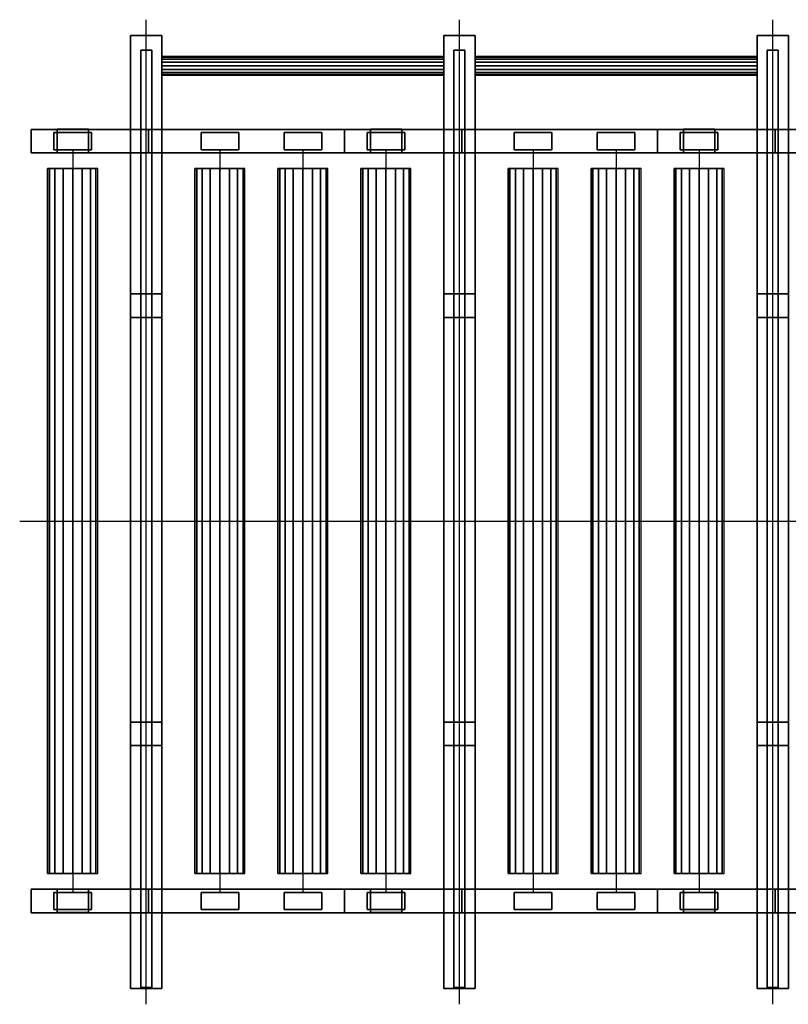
# Model space of a CAD drawing. Header units: millimetres. Extents: x -210605 to -199841, y 247808 to 251024.
# Tile 3 of 4: x -204911 to -202456, y 247882 to 251024. Entities that reach past the tile are written whole.
import ezdxf

# ---------------------------------------------------------------- set-up
doc = ezdxf.new("R2010")
doc.units = ezdxf.units.MM
doc.header["$LTSCALE"] = 200
for name, color, linetype in [('2D_Mittelachsen', 4, 'Continuous'), ('3D_Abdeckungen', 143, 'Continuous'), ('3D_Bewegliche Teile', 30, 'Continuous'), ('3D_Konstruktionen', 254, 'Continuous'), ('3D_Rollen', 151, 'Continuous'), ('3D_Rollenachsen', 4, 'Continuous')]:
    doc.layers.add(name, color=color, linetype=linetype)

# ---------------------------------------------------------------- blocks, each defined once
blk = doc.blocks.new('*U16')
at = {"layer": '2D_Mittelachsen'}
for p, q in [((404.2, -1542), (404.2, 1600)), ((1404.2, -1542), (1404.2, 1600)), ((2404.2, -1542), (2404.2, 1600)), ((0, 0), (1069.2, 0)), ((1000, 0), (2069.2, 0)), ((2000, 0), (3069.2, 0))]:
    blk.add_line(p, q, dxfattribs=at)
at = {"layer": '3D_Rollenachsen'}
for p, q in [((454.2, 1452.5, 465), (1354.2, 1452.5, 465)), ((169.2, 1185, 520), (169.2, -1185, 520)), ((169.2, 1185, 520), (169.2, -1185, 520)), ((169.2, 1185, 520), (169.2, -1185, 520)), ((639.2, 1185, 520), (639.2, -1185, 520)), ((904.2, 1185, 520), (904.2, -1185, 520)), ((1169.2, 1185, 520), (1169.2, -1185, 520)), ((1639.2, 1185, 520), (1639.2, -1185, 520)), ((1904.2, 1185, 520), (1904.2, -1185, 520)), ((2169.2, 1185, 520), (2169.2, -1185, 520))]:
    blk.add_line(p, q, dxfattribs=at)
at = {"layer": '3D_Abdeckungen'}
mesh = blk.add_polyface(dxfattribs=at)
corners = [(109.2, 1240, 455), (229.2, 1240, 455), (229.2, 1240, 535.9), (109.2, 1240, 535.9), (109.2, 1185, 455), (229.2, 1185, 455), (229.2, 1185, 535.9), (109.2, 1185, 535.9)]
mesh.append_faces([[corners[k] for k in face] for face in [(0, 3, 2, 1), (4, 5, 6, 7), (0, 1, 5, 4), (3, 7, 6, 2), (0, 4, 7, 3), (1, 2, 6, 5)]])
mesh = blk.add_polyface(dxfattribs=at)
corners = [(109.2, 1240, 455), (229.2, 1240, 455), (229.2, 1240, 535.9), (109.2, 1240, 535.9), (109.2, 1185, 455), (229.2, 1185, 455), (229.2, 1185, 535.9), (109.2, 1185, 535.9)]
mesh.append_faces([[corners[k] for k in face] for face in [(0, 3, 2, 1), (4, 5, 6, 7), (0, 1, 5, 4), (3, 7, 6, 2), (0, 4, 7, 3), (1, 2, 6, 5)]])
mesh = blk.add_polyface(dxfattribs=at)
corners = [(109.2, 1240, 455), (229.2, 1240, 455), (229.2, 1240, 535.9), (109.2, 1240, 535.9), (109.2, 1185, 455), (229.2, 1185, 455), (229.2, 1185, 535.9), (109.2, 1185, 535.9)]
mesh.append_faces([[corners[k] for k in face] for face in [(0, 3, 2, 1), (4, 5, 6, 7), (0, 1, 5, 4), (3, 7, 6, 2), (0, 4, 7, 3), (1, 2, 6, 5)]])
mesh = blk.add_polyface(dxfattribs=at)
corners = [(579.2, 1240, 455), (699.2, 1240, 455), (699.2, 1240, 535.9), (579.2, 1240, 535.9), (579.2, 1185, 455), (699.2, 1185, 455), (699.2, 1185, 535.9), (579.2, 1185, 535.9)]
mesh.append_faces([[corners[k] for k in face] for face in [(0, 3, 2, 1), (4, 5, 6, 7), (0, 1, 5, 4), (3, 7, 6, 2), (0, 4, 7, 3), (1, 2, 6, 5)]])
mesh = blk.add_polyface(dxfattribs=at)
corners = [(844.2, 1240, 455), (964.2, 1240, 455), (964.2, 1240, 535.9), (844.2, 1240, 535.9), (844.2, 1185, 455), (964.2, 1185, 455), (964.2, 1185, 535.9), (844.2, 1185, 535.9)]
mesh.append_faces([[corners[k] for k in face] for face in [(0, 3, 2, 1), (4, 5, 6, 7), (0, 1, 5, 4), (3, 7, 6, 2), (0, 4, 7, 3), (1, 2, 6, 5)]])
mesh = blk.add_polyface(dxfattribs=at)
corners = [(1109.2, 1240, 455), (1229.2, 1240, 455), (1229.2, 1240, 535.9), (1109.2, 1240, 535.9), (1109.2, 1185, 455), (1229.2, 1185, 455), (1229.2, 1185, 535.9), (1109.2, 1185, 535.9)]
mesh.append_faces([[corners[k] for k in face] for face in [(0, 3, 2, 1), (4, 5, 6, 7), (0, 1, 5, 4), (3, 7, 6, 2), (0, 4, 7, 3), (1, 2, 6, 5)]])
mesh = blk.add_polyface(dxfattribs=at)
corners = [(1579.2, 1240, 455), (1699.2, 1240, 455), (1699.2, 1240, 535.9), (1579.2, 1240, 535.9), (1579.2, 1185, 455), (1699.2, 1185, 455), (1699.2, 1185, 535.9), (1579.2, 1185, 535.9)]
mesh.append_faces([[corners[k] for k in face] for face in [(0, 3, 2, 1), (4, 5, 6, 7), (0, 1, 5, 4), (3, 7, 6, 2), (0, 4, 7, 3), (1, 2, 6, 5)]])
mesh = blk.add_polyface(dxfattribs=at)
corners = [(1844.2, 1240, 455), (1964.2, 1240, 455), (1964.2, 1240, 535.9), (1844.2, 1240, 535.9), (1844.2, 1185, 455), (1964.2, 1185, 455), (1964.2, 1185, 535.9), (1844.2, 1185, 535.9)]
mesh.append_faces([[corners[k] for k in face] for face in [(0, 3, 2, 1), (4, 5, 6, 7), (0, 1, 5, 4), (3, 7, 6, 2), (0, 4, 7, 3), (1, 2, 6, 5)]])
mesh = blk.add_polyface(dxfattribs=at)
corners = [(2109.2, 1240, 455), (2229.2, 1240, 455), (2229.2, 1240, 535.9), (2109.2, 1240, 535.9), (2109.2, 1185, 455), (2229.2, 1185, 455), (2229.2, 1185, 535.9), (2109.2, 1185, 535.9)]
mesh.append_faces([[corners[k] for k in face] for face in [(0, 3, 2, 1), (4, 5, 6, 7), (0, 1, 5, 4), (3, 7, 6, 2), (0, 4, 7, 3), (1, 2, 6, 5)]])
mesh = blk.add_polyface(dxfattribs=at)
corners = [(109.2, -1185, 455), (229.2, -1185, 455), (229.2, -1185, 535.9), (109.2, -1185, 535.9), (109.2, -1240, 455), (229.2, -1240, 455), (229.2, -1240, 535.9), (109.2, -1240, 535.9)]
mesh.append_faces([[corners[k] for k in face] for face in [(0, 3, 2, 1), (4, 5, 6, 7), (0, 1, 5, 4), (3, 7, 6, 2), (0, 4, 7, 3), (1, 2, 6, 5)]])
mesh = blk.add_polyface(dxfattribs=at)
corners = [(109.2, -1185, 455), (229.2, -1185, 455), (229.2, -1185, 535.9), (109.2, -1185, 535.9), (109.2, -1240, 455), (229.2, -1240, 455), (229.2, -1240, 535.9), (109.2, -1240, 535.9)]
mesh.append_faces([[corners[k] for k in face] for face in [(0, 3, 2, 1), (4, 5, 6, 7), (0, 1, 5, 4), (3, 7, 6, 2), (0, 4, 7, 3), (1, 2, 6, 5)]])
mesh = blk.add_polyface(dxfattribs=at)
corners = [(109.2, -1185, 455), (229.2, -1185, 455), (229.2, -1185, 535.9), (109.2, -1185, 535.9), (109.2, -1240, 455), (229.2, -1240, 455), (229.2, -1240, 535.9), (109.2, -1240, 535.9)]
mesh.append_faces([[corners[k] for k in face] for face in [(0, 3, 2, 1), (4, 5, 6, 7), (0, 1, 5, 4), (3, 7, 6, 2), (0, 4, 7, 3), (1, 2, 6, 5)]])
mesh = blk.add_polyface(dxfattribs=at)
corners = [(579.2, -1185, 455), (699.2, -1185, 455), (699.2, -1185, 535.9), (579.2, -1185, 535.9), (579.2, -1240, 455), (699.2, -1240, 455), (699.2, -1240, 535.9), (579.2, -1240, 535.9)]
mesh.append_faces([[corners[k] for k in face] for face in [(0, 3, 2, 1), (4, 5, 6, 7), (0, 1, 5, 4), (3, 7, 6, 2), (0, 4, 7, 3), (1, 2, 6, 5)]])
mesh = blk.add_polyface(dxfattribs=at)
corners = [(844.2, -1185, 455), (964.2, -1185, 455), (964.2, -1185, 535.9), (844.2, -1185, 535.9), (844.2, -1240, 455), (964.2, -1240, 455), (964.2, -1240, 535.9), (844.2, -1240, 535.9)]
mesh.append_faces([[corners[k] for k in face] for face in [(0, 3, 2, 1), (4, 5, 6, 7), (0, 1, 5, 4), (3, 7, 6, 2), (0, 4, 7, 3), (1, 2, 6, 5)]])
mesh = blk.add_polyface(dxfattribs=at)
corners = [(1109.2, -1185, 455), (1229.2, -1185, 455), (1229.2, -1185, 535.9), (1109.2, -1185, 535.9), (1109.2, -1240, 455), (1229.2, -1240, 455), (1229.2, -1240, 535.9), (1109.2, -1240, 535.9)]
mesh.append_faces([[corners[k] for k in face] for face in [(0, 3, 2, 1), (4, 5, 6, 7), (0, 1, 5, 4), (3, 7, 6, 2), (0, 4, 7, 3), (1, 2, 6, 5)]])
mesh = blk.add_polyface(dxfattribs=at)
corners = [(1579.2, -1185, 455), (1699.2, -1185, 455), (1699.2, -1185, 535.9), (1579.2, -1185, 535.9), (1579.2, -1240, 455), (1699.2, -1240, 455), (1699.2, -1240, 535.9), (1579.2, -1240, 535.9)]
mesh.append_faces([[corners[k] for k in face] for face in [(0, 3, 2, 1), (4, 5, 6, 7), (0, 1, 5, 4), (3, 7, 6, 2), (0, 4, 7, 3), (1, 2, 6, 5)]])
mesh = blk.add_polyface(dxfattribs=at)
corners = [(1844.2, -1185, 455), (1964.2, -1185, 455), (1964.2, -1185, 535.9), (1844.2, -1185, 535.9), (1844.2, -1240, 455), (1964.2, -1240, 455), (1964.2, -1240, 535.9), (1844.2, -1240, 535.9)]
mesh.append_faces([[corners[k] for k in face] for face in [(0, 3, 2, 1), (4, 5, 6, 7), (0, 1, 5, 4), (3, 7, 6, 2), (0, 4, 7, 3), (1, 2, 6, 5)]])
mesh = blk.add_polyface(dxfattribs=at)
corners = [(2109.2, -1185, 455), (2229.2, -1185, 455), (2229.2, -1185, 535.9), (2109.2, -1185, 535.9), (2109.2, -1240, 455), (2229.2, -1240, 455), (2229.2, -1240, 535.9), (2109.2, -1240, 535.9)]
mesh.append_faces([[corners[k] for k in face] for face in [(0, 3, 2, 1), (4, 5, 6, 7), (0, 1, 5, 4), (3, 7, 6, 2), (0, 4, 7, 3), (1, 2, 6, 5)]])
at = {"layer": '3D_Bewegliche Teile'}
mesh = blk.add_polyface(dxfattribs=at)
corners = [(421.7, 1502.9, 581), (421.7, -1488.4, 581), (421.7, -1488.4, 600), (421.7, 1502.9, 600), (386.7, 1502.9, 581), (386.7, -1488.4, 581), (386.7, -1488.4, 600), (386.7, 1502.9, 600)]
mesh.append_faces([[corners[k] for k in face] for face in [(0, 3, 2, 1), (4, 5, 6, 7), (0, 1, 5, 4), (3, 7, 6, 2), (0, 4, 7, 3), (1, 2, 6, 5)]])
mesh = blk.add_polyface(dxfattribs=at)
corners = [(1421.7, 1502.9, 581), (1421.7, -1488.4, 581), (1421.7, -1488.4, 600), (1421.7, 1502.9, 600), (1386.7, 1502.9, 581), (1386.7, -1488.4, 581), (1386.7, -1488.4, 600), (1386.7, 1502.9, 600)]
mesh.append_faces([[corners[k] for k in face] for face in [(0, 3, 2, 1), (4, 5, 6, 7), (0, 1, 5, 4), (3, 7, 6, 2), (0, 4, 7, 3), (1, 2, 6, 5)]])
mesh = blk.add_polyface(dxfattribs=at)
corners = [(2421.7, 1502.9, 581), (2421.7, -1488.4, 581), (2421.7, -1488.4, 600), (2421.7, 1502.9, 600), (2386.7, 1502.9, 581), (2386.7, -1488.4, 581), (2386.7, -1488.4, 600), (2386.7, 1502.9, 600)]
mesh.append_faces([[corners[k] for k in face] for face in [(0, 3, 2, 1), (4, 5, 6, 7), (0, 1, 5, 4), (3, 7, 6, 2), (0, 4, 7, 3), (1, 2, 6, 5)]])
at = {"layer": '3D_Konstruktionen'}
mesh = blk.add_polyface(dxfattribs=at)
corners = [(454.2, 1550, 326), (354.2, 1550, 326), (354.2, -1492, 326), (454.2, -1492, 326), (454.2, 1550, 581), (354.2, 1550, 581), (354.2, -1492, 581), (454.2, -1492, 581)]
mesh.append_faces([[corners[k] for k in face] for face in [(0, 3, 2, 1), (4, 5, 6, 7), (0, 1, 5, 4), (3, 7, 6, 2), (0, 4, 7, 3), (1, 2, 6, 5)]])
mesh = blk.add_polyface(dxfattribs=at)
corners = [(1454.2, 1550, 326), (1354.2, 1550, 326), (1354.2, -1492, 326), (1454.2, -1492, 326), (1454.2, 1550, 581), (1354.2, 1550, 581), (1354.2, -1492, 581), (1454.2, -1492, 581)]
mesh.append_faces([[corners[k] for k in face] for face in [(0, 3, 2, 1), (4, 5, 6, 7), (0, 1, 5, 4), (3, 7, 6, 2), (0, 4, 7, 3), (1, 2, 6, 5)]])
mesh = blk.add_polyface(dxfattribs=at)
corners = [(2454.2, 1550, 326), (2354.2, 1550, 326), (2354.2, -1492, 326), (2454.2, -1492, 326), (2454.2, 1550, 581), (2354.2, 1550, 581), (2354.2, -1492, 581), (2454.2, -1492, 581)]
mesh.append_faces([[corners[k] for k in face] for face in [(0, 3, 2, 1), (4, 5, 6, 7), (0, 1, 5, 4), (3, 7, 6, 2), (0, 4, 7, 3), (1, 2, 6, 5)]])
mesh = blk.add_polyface(dxfattribs=at)
corners = [(1036.7, 1250, 235), (1036.7, 1175, 235), (1036.7, 1175, 455), (1036.7, 1250, 455), (36.7, 1250, 235), (36.7, 1175, 235), (36.7, 1175, 455), (36.7, 1250, 455)]
mesh.append_faces([[corners[k] for k in face] for face in [(0, 3, 2, 1), (4, 5, 6, 7), (0, 1, 5, 4), (3, 7, 6, 2), (0, 4, 7, 3), (1, 2, 6, 5)]])
mesh = blk.add_polyface(dxfattribs=at)
corners = [(411.7, 1250, 235), (411.7, 1175, 235), (411.7, 1175, 455), (411.7, 1250, 455), (36.7, 1250, 235), (36.7, 1175, 235), (36.7, 1175, 455), (36.7, 1250, 455)]
mesh.append_faces([[corners[k] for k in face] for face in [(0, 3, 2, 1), (4, 5, 6, 7), (0, 1, 5, 4), (3, 7, 6, 2), (0, 4, 7, 3), (1, 2, 6, 5)]])
mesh = blk.add_polyface(dxfattribs=at)
corners = [(120, 1250.6), (220, 1250.6), (220, 1250.6, 235), (120, 1250.6, 235), (120, 1175.6), (220, 1175.6), (220, 1175.6, 235), (120, 1175.6, 235)]
mesh.append_faces([[corners[k] for k in face] for face in [(0, 3, 2, 1), (4, 5, 6, 7), (0, 1, 5, 4), (3, 7, 6, 2), (0, 4, 7, 3), (1, 2, 6, 5)]])
mesh = blk.add_polyface(dxfattribs=at)
corners = [(120, 1250), (220, 1250), (220, 1250, 235), (120, 1250, 235), (120, 1175), (220, 1175), (220, 1175, 235), (120, 1175, 235)]
mesh.append_faces([[corners[k] for k in face] for face in [(0, 3, 2, 1), (4, 5, 6, 7), (0, 1, 5, 4), (3, 7, 6, 2), (0, 4, 7, 3), (1, 2, 6, 5)]])
mesh = blk.add_polyface(dxfattribs=at)
corners = [(1411.7, 1250, 235), (1411.7, 1175, 235), (1411.7, 1175, 455), (1411.7, 1250, 455), (1036.7, 1250, 235), (1036.7, 1175, 235), (1036.7, 1175, 455), (1036.7, 1250, 455)]
mesh.append_faces([[corners[k] for k in face] for face in [(0, 3, 2, 1), (4, 5, 6, 7), (0, 1, 5, 4), (3, 7, 6, 2), (0, 4, 7, 3), (1, 2, 6, 5)]])
mesh = blk.add_polyface(dxfattribs=at)
corners = [(2036.7, 1250, 235), (2036.7, 1175, 235), (2036.7, 1175, 455), (2036.7, 1250, 455), (1036.7, 1250, 235), (1036.7, 1175, 235), (1036.7, 1175, 455), (1036.7, 1250, 455)]
mesh.append_faces([[corners[k] for k in face] for face in [(0, 3, 2, 1), (4, 5, 6, 7), (0, 1, 5, 4), (3, 7, 6, 2), (0, 4, 7, 3), (1, 2, 6, 5)]])
mesh = blk.add_polyface(dxfattribs=at)
corners = [(1120, 1250.6), (1220, 1250.6), (1220, 1250.6, 235), (1120, 1250.6, 235), (1120, 1175.6), (1220, 1175.6), (1220, 1175.6, 235), (1120, 1175.6, 235)]
mesh.append_faces([[corners[k] for k in face] for face in [(0, 3, 2, 1), (4, 5, 6, 7), (0, 1, 5, 4), (3, 7, 6, 2), (0, 4, 7, 3), (1, 2, 6, 5)]])
mesh = blk.add_polyface(dxfattribs=at)
corners = [(1120, 1250), (1220, 1250), (1220, 1250, 235), (1120, 1250, 235), (1120, 1175), (1220, 1175), (1220, 1175, 235), (1120, 1175, 235)]
mesh.append_faces([[corners[k] for k in face] for face in [(0, 3, 2, 1), (4, 5, 6, 7), (0, 1, 5, 4), (3, 7, 6, 2), (0, 4, 7, 3), (1, 2, 6, 5)]])
mesh = blk.add_polyface(dxfattribs=at)
corners = [(2411.7, 1250, 235), (2411.7, 1175, 235), (2411.7, 1175, 455), (2411.7, 1250, 455), (2036.7, 1250, 235), (2036.7, 1175, 235), (2036.7, 1175, 455), (2036.7, 1250, 455)]
mesh.append_faces([[corners[k] for k in face] for face in [(0, 3, 2, 1), (4, 5, 6, 7), (0, 1, 5, 4), (3, 7, 6, 2), (0, 4, 7, 3), (1, 2, 6, 5)]])
mesh = blk.add_polyface(dxfattribs=at)
corners = [(3036.7, 1250, 235), (3036.7, 1175, 235), (3036.7, 1175, 455), (3036.7, 1250, 455), (2036.7, 1250, 235), (2036.7, 1175, 235), (2036.7, 1175, 455), (2036.7, 1250, 455)]
mesh.append_faces([[corners[k] for k in face] for face in [(0, 3, 2, 1), (4, 5, 6, 7), (0, 1, 5, 4), (3, 7, 6, 2), (0, 4, 7, 3), (1, 2, 6, 5)]])
mesh = blk.add_polyface(dxfattribs=at)
corners = [(2120, 1250.6), (2220, 1250.6), (2220, 1250.6, 235), (2120, 1250.6, 235), (2120, 1175.6), (2220, 1175.6), (2220, 1175.6, 235), (2120, 1175.6, 235)]
mesh.append_faces([[corners[k] for k in face] for face in [(0, 3, 2, 1), (4, 5, 6, 7), (0, 1, 5, 4), (3, 7, 6, 2), (0, 4, 7, 3), (1, 2, 6, 5)]])
mesh = blk.add_polyface(dxfattribs=at)
corners = [(2120, 1250), (2220, 1250), (2220, 1250, 235), (2120, 1250, 235), (2120, 1175), (2220, 1175), (2220, 1175, 235), (2120, 1175, 235)]
mesh.append_faces([[corners[k] for k in face] for face in [(0, 3, 2, 1), (4, 5, 6, 7), (0, 1, 5, 4), (3, 7, 6, 2), (0, 4, 7, 3), (1, 2, 6, 5)]])
mesh = blk.add_polyface(dxfattribs=at)
corners = [(354.2, 725, 3), (454.2, 725, 3), (454.2, 725, 361), (354.2, 725, 361), (354.2, 650, 3), (454.2, 650, 3), (454.2, 650, 361), (354.2, 650, 361)]
mesh.append_faces([[corners[k] for k in face] for face in [(0, 3, 2, 1), (4, 5, 6, 7), (0, 1, 5, 4), (3, 7, 6, 2), (0, 4, 7, 3), (1, 2, 6, 5)]])
mesh = blk.add_polyface(dxfattribs=at)
corners = [(1354.2, 725, 3), (1454.2, 725, 3), (1454.2, 725, 361), (1354.2, 725, 361), (1354.2, 650, 3), (1454.2, 650, 3), (1454.2, 650, 361), (1354.2, 650, 361)]
mesh.append_faces([[corners[k] for k in face] for face in [(0, 3, 2, 1), (4, 5, 6, 7), (0, 1, 5, 4), (3, 7, 6, 2), (0, 4, 7, 3), (1, 2, 6, 5)]])
mesh = blk.add_polyface(dxfattribs=at)
corners = [(2354.2, 725, 3), (2454.2, 725, 3), (2454.2, 725, 361), (2354.2, 725, 361), (2354.2, 650, 3), (2454.2, 650, 3), (2454.2, 650, 361), (2354.2, 650, 361)]
mesh.append_faces([[corners[k] for k in face] for face in [(0, 3, 2, 1), (4, 5, 6, 7), (0, 1, 5, 4), (3, 7, 6, 2), (0, 4, 7, 3), (1, 2, 6, 5)]])
mesh = blk.add_polyface(dxfattribs=at)
corners = [(354.2, -641.5, 3), (454.2, -641.5, 3), (454.2, -641.5, 361), (354.2, -641.5, 361), (354.2, -716.5, 3), (454.2, -716.5, 3), (454.2, -716.5, 361), (354.2, -716.5, 361)]
mesh.append_faces([[corners[k] for k in face] for face in [(0, 3, 2, 1), (4, 5, 6, 7), (0, 1, 5, 4), (3, 7, 6, 2), (0, 4, 7, 3), (1, 2, 6, 5)]])
mesh = blk.add_polyface(dxfattribs=at)
corners = [(1354.2, -641.5, 3), (1454.2, -641.5, 3), (1454.2, -641.5, 361), (1354.2, -641.5, 361), (1354.2, -716.5, 3), (1454.2, -716.5, 3), (1454.2, -716.5, 361), (1354.2, -716.5, 361)]
mesh.append_faces([[corners[k] for k in face] for face in [(0, 3, 2, 1), (4, 5, 6, 7), (0, 1, 5, 4), (3, 7, 6, 2), (0, 4, 7, 3), (1, 2, 6, 5)]])
mesh = blk.add_polyface(dxfattribs=at)
corners = [(2354.2, -641.5, 3), (2454.2, -641.5, 3), (2454.2, -641.5, 361), (2354.2, -641.5, 361), (2354.2, -716.5, 3), (2454.2, -716.5, 3), (2454.2, -716.5, 361), (2354.2, -716.5, 361)]
mesh.append_faces([[corners[k] for k in face] for face in [(0, 3, 2, 1), (4, 5, 6, 7), (0, 1, 5, 4), (3, 7, 6, 2), (0, 4, 7, 3), (1, 2, 6, 5)]])
mesh = blk.add_polyface(dxfattribs=at)
corners = [(1036.7, -1175, 235), (1036.7, -1250, 235), (1036.7, -1250, 455), (1036.7, -1175, 455), (36.7, -1175, 235), (36.7, -1250, 235), (36.7, -1250, 455), (36.7, -1175, 455)]
mesh.append_faces([[corners[k] for k in face] for face in [(0, 3, 2, 1), (4, 5, 6, 7), (0, 1, 5, 4), (3, 7, 6, 2), (0, 4, 7, 3), (1, 2, 6, 5)]])
mesh = blk.add_polyface(dxfattribs=at)
corners = [(411.7, -1175, 235), (411.7, -1250, 235), (411.7, -1250, 455), (411.7, -1175, 455), (36.7, -1175, 235), (36.7, -1250, 235), (36.7, -1250, 455), (36.7, -1175, 455)]
mesh.append_faces([[corners[k] for k in face] for face in [(0, 3, 2, 1), (4, 5, 6, 7), (0, 1, 5, 4), (3, 7, 6, 2), (0, 4, 7, 3), (1, 2, 6, 5)]])
mesh = blk.add_polyface(dxfattribs=at)
corners = [(120, -1174.4), (220, -1174.4), (220, -1174.4, 235), (120, -1174.4, 235), (120, -1249.4), (220, -1249.4), (220, -1249.4, 235), (120, -1249.4, 235)]
mesh.append_faces([[corners[k] for k in face] for face in [(0, 3, 2, 1), (4, 5, 6, 7), (0, 1, 5, 4), (3, 7, 6, 2), (0, 4, 7, 3), (1, 2, 6, 5)]])
mesh = blk.add_polyface(dxfattribs=at)
corners = [(120, -1175), (220, -1175), (220, -1175, 235), (120, -1175, 235), (120, -1250), (220, -1250), (220, -1250, 235), (120, -1250, 235)]
mesh.append_faces([[corners[k] for k in face] for face in [(0, 3, 2, 1), (4, 5, 6, 7), (0, 1, 5, 4), (3, 7, 6, 2), (0, 4, 7, 3), (1, 2, 6, 5)]])
mesh = blk.add_polyface(dxfattribs=at)
corners = [(1411.7, -1175, 235), (1411.7, -1250, 235), (1411.7, -1250, 455), (1411.7, -1175, 455), (1036.7, -1175, 235), (1036.7, -1250, 235), (1036.7, -1250, 455), (1036.7, -1175, 455)]
mesh.append_faces([[corners[k] for k in face] for face in [(0, 3, 2, 1), (4, 5, 6, 7), (0, 1, 5, 4), (3, 7, 6, 2), (0, 4, 7, 3), (1, 2, 6, 5)]])
mesh = blk.add_polyface(dxfattribs=at)
corners = [(2036.7, -1175, 235), (2036.7, -1250, 235), (2036.7, -1250, 455), (2036.7, -1175, 455), (1036.7, -1175, 235), (1036.7, -1250, 235), (1036.7, -1250, 455), (1036.7, -1175, 455)]
mesh.append_faces([[corners[k] for k in face] for face in [(0, 3, 2, 1), (4, 5, 6, 7), (0, 1, 5, 4), (3, 7, 6, 2), (0, 4, 7, 3), (1, 2, 6, 5)]])
mesh = blk.add_polyface(dxfattribs=at)
corners = [(1120, -1174.4), (1220, -1174.4), (1220, -1174.4, 235), (1120, -1174.4, 235), (1120, -1249.4), (1220, -1249.4), (1220, -1249.4, 235), (1120, -1249.4, 235)]
mesh.append_faces([[corners[k] for k in face] for face in [(0, 3, 2, 1), (4, 5, 6, 7), (0, 1, 5, 4), (3, 7, 6, 2), (0, 4, 7, 3), (1, 2, 6, 5)]])
mesh = blk.add_polyface(dxfattribs=at)
corners = [(1120, -1175), (1220, -1175), (1220, -1175, 235), (1120, -1175, 235), (1120, -1250), (1220, -1250), (1220, -1250, 235), (1120, -1250, 235)]
mesh.append_faces([[corners[k] for k in face] for face in [(0, 3, 2, 1), (4, 5, 6, 7), (0, 1, 5, 4), (3, 7, 6, 2), (0, 4, 7, 3), (1, 2, 6, 5)]])
mesh = blk.add_polyface(dxfattribs=at)
corners = [(2411.7, -1175, 235), (2411.7, -1250, 235), (2411.7, -1250, 455), (2411.7, -1175, 455), (2036.7, -1175, 235), (2036.7, -1250, 235), (2036.7, -1250, 455), (2036.7, -1175, 455)]
mesh.append_faces([[corners[k] for k in face] for face in [(0, 3, 2, 1), (4, 5, 6, 7), (0, 1, 5, 4), (3, 7, 6, 2), (0, 4, 7, 3), (1, 2, 6, 5)]])
mesh = blk.add_polyface(dxfattribs=at)
corners = [(3036.7, -1175, 235), (3036.7, -1250, 235), (3036.7, -1250, 455), (3036.7, -1175, 455), (2036.7, -1175, 235), (2036.7, -1250, 235), (2036.7, -1250, 455), (2036.7, -1175, 455)]
mesh.append_faces([[corners[k] for k in face] for face in [(0, 3, 2, 1), (4, 5, 6, 7), (0, 1, 5, 4), (3, 7, 6, 2), (0, 4, 7, 3), (1, 2, 6, 5)]])
mesh = blk.add_polyface(dxfattribs=at)
corners = [(2120, -1174.4), (2220, -1174.4), (2220, -1174.4, 235), (2120, -1174.4, 235), (2120, -1249.4), (2220, -1249.4), (2220, -1249.4, 235), (2120, -1249.4, 235)]
mesh.append_faces([[corners[k] for k in face] for face in [(0, 3, 2, 1), (4, 5, 6, 7), (0, 1, 5, 4), (3, 7, 6, 2), (0, 4, 7, 3), (1, 2, 6, 5)]])
mesh = blk.add_polyface(dxfattribs=at)
corners = [(2120, -1175), (2220, -1175), (2220, -1175, 235), (2120, -1175, 235), (2120, -1250), (2220, -1250), (2220, -1250, 235), (2120, -1250, 235)]
mesh.append_faces([[corners[k] for k in face] for face in [(0, 3, 2, 1), (4, 5, 6, 7), (0, 1, 5, 4), (3, 7, 6, 2), (0, 4, 7, 3), (1, 2, 6, 5)]])
at = {"layer": '3D_Rollen'}
mesh = blk.add_polymesh((2, 16), dxfattribs=dict(at, n_close=True))
for k, corner in enumerate([(454.2, 1482.5, 465), (454.2, 1480.3, 476.5), (454.2, 1473.8, 486.2), (454.2, 1464, 492.7), (454.2, 1452.5, 495), (454.2, 1441.1, 492.7), (454.2, 1431.3, 486.2), (454.2, 1424.8, 476.5), (454.2, 1422.5, 465), (454.2, 1424.8, 453.5), (454.2, 1431.3, 443.8), (454.2, 1441.1, 437.3), (454.2, 1452.5, 435), (454.2, 1464, 437.3), (454.2, 1473.8, 443.8), (454.2, 1480.3, 453.5), (1354.2, 1482.5, 465), (1354.2, 1480.3, 476.5), (1354.2, 1473.8, 486.2), (1354.2, 1464, 492.7), (1354.2, 1452.5, 495), (1354.2, 1441.1, 492.7), (1354.2, 1431.3, 486.2), (1354.2, 1424.8, 476.5), (1354.2, 1422.5, 465), (1354.2, 1424.8, 453.5), (1354.2, 1431.3, 443.8), (1354.2, 1441.1, 437.3), (1354.2, 1452.5, 435), (1354.2, 1464, 437.3), (1354.2, 1473.8, 443.8), (1354.2, 1480.3, 453.5)]):
    mesh.set_mesh_vertex(divmod(k, 16), corner)
mesh = blk.add_polymesh((2, 16), dxfattribs=dict(at, n_close=True))
for k, corner in enumerate([(1454.2, 1482.5, 465), (1454.2, 1480.3, 476.5), (1454.2, 1473.8, 486.2), (1454.2, 1464, 492.7), (1454.2, 1452.5, 495), (1454.2, 1441.1, 492.7), (1454.2, 1431.3, 486.2), (1454.2, 1424.8, 476.5), (1454.2, 1422.5, 465), (1454.2, 1424.8, 453.5), (1454.2, 1431.3, 443.8), (1454.2, 1441.1, 437.3), (1454.2, 1452.5, 435), (1454.2, 1464, 437.3), (1454.2, 1473.8, 443.8), (1454.2, 1480.3, 453.5), (2354.2, 1482.5, 465), (2354.2, 1480.3, 476.5), (2354.2, 1473.8, 486.2), (2354.2, 1464, 492.7), (2354.2, 1452.5, 495), (2354.2, 1441.1, 492.7), (2354.2, 1431.3, 486.2), (2354.2, 1424.8, 476.5), (2354.2, 1422.5, 465), (2354.2, 1424.8, 453.5), (2354.2, 1431.3, 443.8), (2354.2, 1441.1, 437.3), (2354.2, 1452.5, 435), (2354.2, 1464, 437.3), (2354.2, 1473.8, 443.8), (2354.2, 1480.3, 453.5)]):
    mesh.set_mesh_vertex(divmod(k, 16), corner)
mesh = blk.add_polymesh((2, 16), dxfattribs=dict(at, n_close=True))
for k, corner in enumerate([(249.2, 1125, 520), (243.1, 1125, 550.6), (225.7, 1125, 576.6), (199.8, 1125, 593.9), (169.2, 1125, 600), (138.6, 1125, 593.9), (112.6, 1125, 576.6), (95.3, 1125, 550.6), (89.2, 1125, 520), (95.3, 1125, 489.4), (112.6, 1125, 463.4), (138.6, 1125, 446.1), (169.2, 1125, 440), (199.8, 1125, 446.1), (225.7, 1125, 463.4), (243.1, 1125, 489.4), (249.2, -1125, 520), (243.1, -1125, 550.6), (225.7, -1125, 576.6), (199.8, -1125, 593.9), (169.2, -1125, 600), (138.6, -1125, 593.9), (112.6, -1125, 576.6), (95.3, -1125, 550.6), (89.2, -1125, 520), (95.3, -1125, 489.4), (112.6, -1125, 463.4), (138.6, -1125, 446.1), (169.2, -1125, 440), (199.8, -1125, 446.1), (225.7, -1125, 463.4), (243.1, -1125, 489.4)]):
    mesh.set_mesh_vertex(divmod(k, 16), corner)
mesh = blk.add_polymesh((2, 16), dxfattribs=dict(at, n_close=True))
for k, corner in enumerate([(249.2, 1125, 520), (243.1, 1125, 550.6), (225.7, 1125, 576.6), (199.8, 1125, 593.9), (169.2, 1125, 600), (138.6, 1125, 593.9), (112.6, 1125, 576.6), (95.3, 1125, 550.6), (89.2, 1125, 520), (95.3, 1125, 489.4), (112.6, 1125, 463.4), (138.6, 1125, 446.1), (169.2, 1125, 440), (199.8, 1125, 446.1), (225.7, 1125, 463.4), (243.1, 1125, 489.4), (249.2, -1125, 520), (243.1, -1125, 550.6), (225.7, -1125, 576.6), (199.8, -1125, 593.9), (169.2, -1125, 600), (138.6, -1125, 593.9), (112.6, -1125, 576.6), (95.3, -1125, 550.6), (89.2, -1125, 520), (95.3, -1125, 489.4), (112.6, -1125, 463.4), (138.6, -1125, 446.1), (169.2, -1125, 440), (199.8, -1125, 446.1), (225.7, -1125, 463.4), (243.1, -1125, 489.4)]):
    mesh.set_mesh_vertex(divmod(k, 16), corner)
mesh = blk.add_polymesh((2, 16), dxfattribs=dict(at, n_close=True))
for k, corner in enumerate([(249.2, 1125, 520), (243.1, 1125, 550.6), (225.7, 1125, 576.6), (199.8, 1125, 593.9), (169.2, 1125, 600), (138.6, 1125, 593.9), (112.6, 1125, 576.6), (95.3, 1125, 550.6), (89.2, 1125, 520), (95.3, 1125, 489.4), (112.6, 1125, 463.4), (138.6, 1125, 446.1), (169.2, 1125, 440), (199.8, 1125, 446.1), (225.7, 1125, 463.4), (243.1, 1125, 489.4), (249.2, -1125, 520), (243.1, -1125, 550.6), (225.7, -1125, 576.6), (199.8, -1125, 593.9), (169.2, -1125, 600), (138.6, -1125, 593.9), (112.6, -1125, 576.6), (95.3, -1125, 550.6), (89.2, -1125, 520), (95.3, -1125, 489.4), (112.6, -1125, 463.4), (138.6, -1125, 446.1), (169.2, -1125, 440), (199.8, -1125, 446.1), (225.7, -1125, 463.4), (243.1, -1125, 489.4)]):
    mesh.set_mesh_vertex(divmod(k, 16), corner)
mesh = blk.add_polymesh((2, 16), dxfattribs=dict(at, n_close=True))
for k, corner in enumerate([(719.2, 1125, 520), (713.1, 1125, 550.6), (695.7, 1125, 576.6), (669.8, 1125, 593.9), (639.2, 1125, 600), (608.6, 1125, 593.9), (582.6, 1125, 576.6), (565.3, 1125, 550.6), (559.2, 1125, 520), (565.3, 1125, 489.4), (582.6, 1125, 463.4), (608.6, 1125, 446.1), (639.2, 1125, 440), (669.8, 1125, 446.1), (695.7, 1125, 463.4), (713.1, 1125, 489.4), (719.2, -1125, 520), (713.1, -1125, 550.6), (695.7, -1125, 576.6), (669.8, -1125, 593.9), (639.2, -1125, 600), (608.6, -1125, 593.9), (582.6, -1125, 576.6), (565.3, -1125, 550.6), (559.2, -1125, 520), (565.3, -1125, 489.4), (582.6, -1125, 463.4), (608.6, -1125, 446.1), (639.2, -1125, 440), (669.8, -1125, 446.1), (695.7, -1125, 463.4), (713.1, -1125, 489.4)]):
    mesh.set_mesh_vertex(divmod(k, 16), corner)
mesh = blk.add_polymesh((2, 16), dxfattribs=dict(at, n_close=True))
for k, corner in enumerate([(984.2, 1125, 520), (978.1, 1125, 550.6), (960.7, 1125, 576.6), (934.8, 1125, 593.9), (904.2, 1125, 600), (873.6, 1125, 593.9), (847.6, 1125, 576.6), (830.3, 1125, 550.6), (824.2, 1125, 520), (830.3, 1125, 489.4), (847.6, 1125, 463.4), (873.6, 1125, 446.1), (904.2, 1125, 440), (934.8, 1125, 446.1), (960.7, 1125, 463.4), (978.1, 1125, 489.4), (984.2, -1125, 520), (978.1, -1125, 550.6), (960.7, -1125, 576.6), (934.8, -1125, 593.9), (904.2, -1125, 600), (873.6, -1125, 593.9), (847.6, -1125, 576.6), (830.3, -1125, 550.6), (824.2, -1125, 520), (830.3, -1125, 489.4), (847.6, -1125, 463.4), (873.6, -1125, 446.1), (904.2, -1125, 440), (934.8, -1125, 446.1), (960.7, -1125, 463.4), (978.1, -1125, 489.4)]):
    mesh.set_mesh_vertex(divmod(k, 16), corner)
mesh = blk.add_polymesh((2, 16), dxfattribs=dict(at, n_close=True))
for k, corner in enumerate([(1249.2, 1125, 520), (1243.1, 1125, 550.6), (1225.7, 1125, 576.6), (1199.8, 1125, 593.9), (1169.2, 1125, 600), (1138.6, 1125, 593.9), (1112.6, 1125, 576.6), (1095.3, 1125, 550.6), (1089.2, 1125, 520), (1095.3, 1125, 489.4), (1112.6, 1125, 463.4), (1138.6, 1125, 446.1), (1169.2, 1125, 440), (1199.8, 1125, 446.1), (1225.7, 1125, 463.4), (1243.1, 1125, 489.4), (1249.2, -1125, 520), (1243.1, -1125, 550.6), (1225.7, -1125, 576.6), (1199.8, -1125, 593.9), (1169.2, -1125, 600), (1138.6, -1125, 593.9), (1112.6, -1125, 576.6), (1095.3, -1125, 550.6), (1089.2, -1125, 520), (1095.3, -1125, 489.4), (1112.6, -1125, 463.4), (1138.6, -1125, 446.1), (1169.2, -1125, 440), (1199.8, -1125, 446.1), (1225.7, -1125, 463.4), (1243.1, -1125, 489.4)]):
    mesh.set_mesh_vertex(divmod(k, 16), corner)
mesh = blk.add_polymesh((2, 16), dxfattribs=dict(at, n_close=True))
for k, corner in enumerate([(1719.2, 1125, 520), (1713.1, 1125, 550.6), (1695.7, 1125, 576.6), (1669.8, 1125, 593.9), (1639.2, 1125, 600), (1608.6, 1125, 593.9), (1582.6, 1125, 576.6), (1565.3, 1125, 550.6), (1559.2, 1125, 520), (1565.3, 1125, 489.4), (1582.6, 1125, 463.4), (1608.6, 1125, 446.1), (1639.2, 1125, 440), (1669.8, 1125, 446.1), (1695.7, 1125, 463.4), (1713.1, 1125, 489.4), (1719.2, -1125, 520), (1713.1, -1125, 550.6), (1695.7, -1125, 576.6), (1669.8, -1125, 593.9), (1639.2, -1125, 600), (1608.6, -1125, 593.9), (1582.6, -1125, 576.6), (1565.3, -1125, 550.6), (1559.2, -1125, 520), (1565.3, -1125, 489.4), (1582.6, -1125, 463.4), (1608.6, -1125, 446.1), (1639.2, -1125, 440), (1669.8, -1125, 446.1), (1695.7, -1125, 463.4), (1713.1, -1125, 489.4)]):
    mesh.set_mesh_vertex(divmod(k, 16), corner)
mesh = blk.add_polymesh((2, 16), dxfattribs=dict(at, n_close=True))
for k, corner in enumerate([(1984.2, 1125, 520), (1978.1, 1125, 550.6), (1960.7, 1125, 576.6), (1934.8, 1125, 593.9), (1904.2, 1125, 600), (1873.6, 1125, 593.9), (1847.6, 1125, 576.6), (1830.3, 1125, 550.6), (1824.2, 1125, 520), (1830.3, 1125, 489.4), (1847.6, 1125, 463.4), (1873.6, 1125, 446.1), (1904.2, 1125, 440), (1934.8, 1125, 446.1), (1960.7, 1125, 463.4), (1978.1, 1125, 489.4), (1984.2, -1125, 520), (1978.1, -1125, 550.6), (1960.7, -1125, 576.6), (1934.8, -1125, 593.9), (1904.2, -1125, 600), (1873.6, -1125, 593.9), (1847.6, -1125, 576.6), (1830.3, -1125, 550.6), (1824.2, -1125, 520), (1830.3, -1125, 489.4), (1847.6, -1125, 463.4), (1873.6, -1125, 446.1), (1904.2, -1125, 440), (1934.8, -1125, 446.1), (1960.7, -1125, 463.4), (1978.1, -1125, 489.4)]):
    mesh.set_mesh_vertex(divmod(k, 16), corner)
mesh = blk.add_polymesh((2, 16), dxfattribs=dict(at, n_close=True))
for k, corner in enumerate([(2249.2, 1125, 520), (2243.1, 1125, 550.6), (2225.7, 1125, 576.6), (2199.8, 1125, 593.9), (2169.2, 1125, 600), (2138.6, 1125, 593.9), (2112.6, 1125, 576.6), (2095.3, 1125, 550.6), (2089.2, 1125, 520), (2095.3, 1125, 489.4), (2112.6, 1125, 463.4), (2138.6, 1125, 446.1), (2169.2, 1125, 440), (2199.8, 1125, 446.1), (2225.7, 1125, 463.4), (2243.1, 1125, 489.4), (2249.2, -1125, 520), (2243.1, -1125, 550.6), (2225.7, -1125, 576.6), (2199.8, -1125, 593.9), (2169.2, -1125, 600), (2138.6, -1125, 593.9), (2112.6, -1125, 576.6), (2095.3, -1125, 550.6), (2089.2, -1125, 520), (2095.3, -1125, 489.4), (2112.6, -1125, 463.4), (2138.6, -1125, 446.1), (2169.2, -1125, 440), (2199.8, -1125, 446.1), (2225.7, -1125, 463.4), (2243.1, -1125, 489.4)]):
    mesh.set_mesh_vertex(divmod(k, 16), corner)

msp = doc.modelspace()

# ---------------------------------------------------------------- block references
at = {"layer": '3D_Konstruktionen'}
msp.add_blockref('*U16', (-204910.6, 249424.3), dxfattribs=at)

doc.saveas('drawing.dxf')
